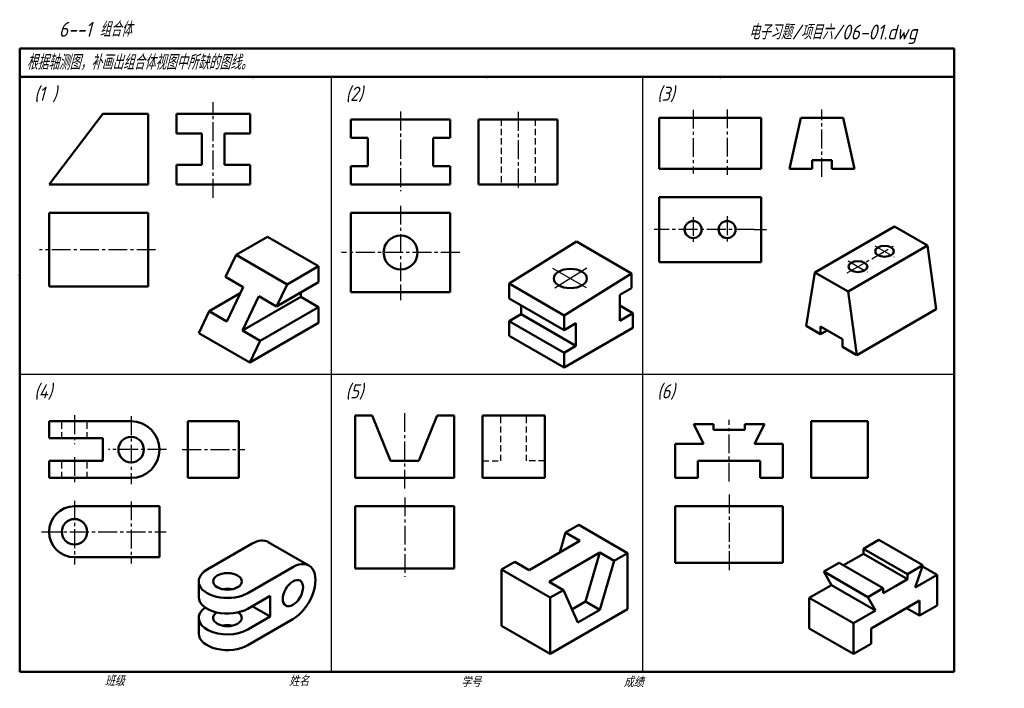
# Model space of a CAD drawing. Header units: millimetres. Extents: x 79 to 427, y 66 to 302.
import ezdxf

# ---------------------------------------------------------------- set-up
doc = ezdxf.new("R2010")
doc.units = ezdxf.units.MM
doc.header["$LTSCALE"] = 0.7
doc.linetypes.add('CENTER2', pattern=[28.575, 19.05, -3.175, 3.175, -3.175])
doc.linetypes.add('DASHED2', pattern=[9.525, 6.35, -3.175])
for name, color, linetype, lineweight in [('文字层', 227, 'Continuous', 20), ('点画线层', 3, 'CENTER2', 25), ('粗实线层', 7, 'Continuous', 50), ('虚线层', 2, 'DASHED2', 25)]:
    doc.layers.add(name, color=color, linetype=linetype, lineweight=lineweight)
doc.layers.add('细实线层', color=7, linetype='Continuous')
doc.styles.add('工程字体（斜）', font='gbeitc.shx', dxfattribs={"bigfont": 'gbcbig.shx'})
doc.styles.add('工程斜体', font='gbeitc.shx', dxfattribs={"bigfont": 'gbcbig.shx'})

msp = doc.modelspace()

# ---------------------------------------------------------------- linework, layer by layer
at = {"layer": '点画线层', "color": 7, "ltscale": 0.5}
for p, q in [((147.26, 239.34), (147.26, 273.07)), ((213.4, 269.82), (213.4, 241.74)), ((254.9, 269.66), (254.9, 242.22)), ((316.73, 270.45), (316.73, 247.96)), ((328.73, 270.56), (328.73, 247.41)), ((362.23, 246.8), (362.23, 270.56)), ((213.4, 236.56), (213.4, 208)), ((316.73, 232.55), (316.73, 223.8)), ((328.73, 232.82), (328.73, 223.87)), ((338.27, 228.13), (303, 228.13)), ((371.15, 212.87), (388.25, 222.75)), ((126.9, 221.03), (85.92, 221.03)), ((234.34, 220.03), (192.56, 220.03)), ((380.94, 222.43), (387.69, 218.53)), ((371.52, 217.07), (378.27, 213.17)), ((214.88, 136.72), (214.88, 164.51)), ((98.26, 162.66), (98.26, 152.37)), ((118.26, 162.23), (118.26, 138.32)), ((329.46, 139.19), (329.46, 160.97)), ((130.71, 150.47), (110.27, 150.47)), ((136.34, 150.47), (158.48, 150.47)), ((98.26, 147.85), (98.26, 138.16)), ((98.26, 132.39), (98.26, 109.97)), ((118.26, 132.22), (118.26, 110.29)), ((214.88, 133.61), (214.88, 105.55)), ((329.46, 134.61), (329.46, 107.73)), ((86.64, 121.47), (130.59, 121.47))]:
    msp.add_line(p, q, dxfattribs=at)
at = {"layer": '点画线层', "color": 7}
for p, q in [((338.27, 228.13), (342.6, 228.13)), ((213.4, 208), (213.4, 203.2))]:
    msp.add_line(p, q, dxfattribs=at)
at = {"layer": '粗实线层', "color": 7, "ltscale": 0.5}
for p, q in [((408.91, 292.03), (78.91, 292.03)), ((78.91, 292.03), (78.91, 282.03)), ((408.91, 282.03), (408.91, 292.03)), ((78.91, 282.03), (78.91, 72.03)), ((238.88, 282.03), (78.91, 282.03)), ((408.91, 282.03), (238.88, 282.03)), ((408.91, 72.03), (408.91, 282.03)), ((108.26, 269.03), (89.26, 244.03)), ((124.26, 269.03), (108.26, 269.03)), ((124.26, 244.03), (124.26, 269.03)), ((160.26, 269.03), (134.26, 269.03)), ((134.26, 269.03), (134.26, 262.03)), ((160.26, 269.03), (160.26, 262.03)), ((230.9, 267.03), (195.9, 267.03)), ((195.9, 267.03), (195.9, 260.53)), ((230.9, 260.53), (230.9, 267.03)), ((268.9, 267.03), (240.9, 267.03)), ((240.9, 267.03), (240.9, 244.03)), ((268.9, 244.03), (268.9, 267.03)), ((340.73, 267.63), (304.73, 267.63)), ((304.73, 267.63), (304.73, 249.63)), ((340.73, 249.63), (340.73, 267.63)), ((354.73, 267.63), (350.73, 249.63)), ((369.73, 267.63), (354.73, 267.63)), ((369.73, 267.63), (373.73, 249.63)), ((134.26, 262.03), (143.26, 262.03)), ((143.26, 262.03), (143.26, 251.03)), ((160.26, 262.03), (151.26, 262.03)), ((151.26, 262.03), (151.26, 251.03)), ((195.9, 260.53), (201.9, 260.53)), ((201.9, 260.53), (201.9, 250.53)), ((230.9, 260.53), (224.9, 260.53)), ((224.9, 260.53), (224.9, 250.53)), ((134.26, 244.03), (134.26, 251.03)), ((134.26, 251.03), (143.26, 251.03)), ((160.26, 251.03), (151.26, 251.03)), ((160.26, 244.03), (160.26, 251.03)), ((195.9, 250.53), (195.9, 244.03)), ((201.9, 250.53), (195.9, 250.53)), ((224.9, 250.53), (230.9, 250.53)), ((230.9, 244.03), (230.9, 250.53)), ((365.73, 252.63), (358.73, 252.63)), ((358.73, 252.63), (358.73, 249.63)), ((365.73, 252.63), (365.73, 249.63)), ((304.73, 249.63), (340.73, 249.63)), ((350.73, 249.63), (358.73, 249.63)), ((365.73, 249.63), (373.73, 249.63)), ((124.26, 244.03), (89.26, 244.03)), ((134.26, 244.03), (160.26, 244.03)), ((195.9, 244.03), (230.9, 244.03)), ((240.9, 244.03), (268.9, 244.03)), ((304.73, 239.63), (340.73, 239.63)), ((304.73, 216.63), (304.73, 239.63)), ((340.73, 239.63), (340.73, 216.63)), ((124.26, 234.03), (89.26, 234.03)), ((89.26, 208.03), (89.26, 234.03)), ((124.26, 234.03), (124.26, 208.03)), ((195.9, 234.03), (230.9, 234.03)), ((195.9, 234.03), (195.9, 206.03)), ((230.9, 206.03), (230.9, 234.03)), ((359.76, 213.05), (387.82, 229.25)), ((399.52, 222.5), (387.82, 229.25)), ((166.41, 225.58), (155.33, 219.18)), ((184.43, 215.18), (166.41, 225.58)), ((251.81, 209.06), (275.56, 223.88)), ((294.96, 212.68), (275.56, 223.88)), ((155.33, 219.18), (151.64, 211.45)), ((173.34, 208.78), (155.33, 219.18)), ((371.46, 206.3), (399.52, 222.5)), ((399.52, 222.5), (402.63, 200)), ((340.73, 216.63), (304.73, 216.63)), ((184.43, 215.18), (173.34, 208.78)), ((184.43, 215.18), (184.43, 209.58)), ((271.2, 197.86), (294.96, 212.68)), ((294.96, 212.68), (294.96, 207.48)), ((359.76, 213.05), (356.65, 194.15)), ((371.46, 206.3), (359.76, 213.05)), ((151.64, 211.45), (157.88, 207.85)), ((184.43, 209.58), (169.65, 201.05)), ((173.34, 208.78), (169.65, 201.05)), ((251.81, 203.86), (251.81, 209.06)), ((271.2, 197.86), (251.81, 209.06)), ((124.26, 208.03), (89.26, 208.03)), ((145.85, 199.31), (156.82, 205.65)), ((157.88, 207.85), (152.09, 195.71)), ((178.19, 204.38), (178.19, 205.98)), ((195.9, 206.03), (230.9, 206.03)), ((294.96, 207.48), (290.81, 205.08)), ((371.46, 206.3), (374.57, 183.8)), ((163.42, 204.65), (157.63, 192.51)), ((178.19, 204.38), (157.63, 192.51)), ((169.65, 201.05), (163.42, 204.65)), ((184.43, 200.78), (178.19, 204.38)), ((271.2, 192.66), (251.81, 203.86)), ((290.81, 205.08), (290.81, 195.98)), ((145.85, 199.31), (142.16, 191.58)), ((145.85, 199.31), (152.09, 195.71)), ((184.43, 200.78), (163.86, 188.91)), ((184.43, 195.18), (184.43, 200.78)), ((255.96, 198.26), (251.81, 195.86)), ((255.96, 198.26), (255.96, 201.46)), ((275.36, 187.06), (255.96, 198.26)), ((295.45, 198.66), (290.81, 201.34)), ((290.81, 195.98), (295.45, 198.66)), ((295.45, 193.46), (295.45, 198.66)), ((402.63, 200), (374.57, 183.8)), ((184.43, 195.18), (160.18, 181.18)), ((271.2, 184.66), (251.81, 195.86)), ((251.81, 195.86), (251.81, 190.66)), ((271.2, 192.66), (271.2, 197.86)), ((275.36, 195.06), (271.2, 192.66)), ((275.36, 187.06), (275.36, 195.06)), ((160.18, 181.18), (142.16, 191.58)), ((163.86, 188.91), (157.63, 192.51)), ((295.45, 193.46), (271.2, 179.46)), ((361.71, 191.23), (356.65, 194.15)), ((369.51, 189.43), (361.71, 193.93)), ((361.71, 193.93), (361.71, 191.23)), ((163.86, 188.91), (160.18, 181.18)), ((251.81, 190.66), (271.2, 179.46)), ((369.51, 189.43), (369.51, 186.73)), ((271.2, 184.66), (275.36, 187.06)), ((271.2, 184.66), (275.36, 187.06)), ((271.2, 179.46), (271.2, 184.66)), ((374.57, 183.8), (369.51, 186.73)), ((118.26, 160.47), (89.26, 160.47)), ((89.26, 160.47), (89.26, 154.47)), ((138.26, 140.47), (138.26, 160.47)), ((156.26, 160.47), (138.26, 160.47)), ((156.26, 140.47), (156.26, 160.47)), ((197.38, 140.47), (197.38, 162.47)), ((197.38, 162.47), (203.38, 162.47)), ((209.88, 146.47), (203.38, 162.47)), ((219.88, 146.47), (226.38, 162.47)), ((232.38, 162.47), (226.38, 162.47)), ((232.38, 140.47), (232.38, 162.47)), ((264.38, 162.47), (242.38, 162.47)), ((242.38, 162.47), (242.38, 140.47)), ((264.38, 140.47), (264.38, 162.47)), ((378.46, 160.47), (358.46, 160.47)), ((358.46, 160.47), (358.46, 140.47)), ((378.46, 140.47), (378.46, 160.47)), ((323.96, 159.47), (316.96, 159.47)), ((316.96, 159.47), (320.46, 152.47)), ((323.96, 157.47), (323.96, 159.47)), ((329.46, 157.47), (323.96, 157.47)), ((329.46, 157.47), (334.96, 157.47)), ((334.96, 157.47), (334.96, 159.47)), ((334.96, 159.47), (341.96, 159.47)), ((341.96, 159.47), (338.46, 152.47)), ((89.26, 154.47), (108.26, 154.47)), ((108.26, 154.47), (108.26, 146.47)), ((310.46, 140.47), (310.46, 152.47)), ((310.46, 152.47), (320.46, 152.47)), ((348.46, 152.47), (338.46, 152.47)), ((348.46, 140.47), (348.46, 152.47)), ((108.26, 146.47), (89.26, 146.47)), ((89.26, 146.47), (89.26, 140.47)), ((209.88, 146.47), (219.88, 146.47)), ((318.46, 140.47), (318.46, 146.47)), ((318.46, 146.47), (340.46, 146.47)), ((340.46, 140.47), (340.46, 146.47)), ((89.26, 140.47), (118.26, 140.47)), ((138.26, 140.47), (156.26, 140.47)), ((197.38, 140.47), (232.38, 140.47)), ((242.38, 140.47), (264.38, 140.47)), ((310.46, 140.47), (318.46, 140.47)), ((348.46, 140.47), (340.46, 140.47)), ((358.46, 140.47), (378.46, 140.47)), ((98.26, 130.47), (128.26, 130.47)), ((128.26, 130.47), (128.26, 112.47)), ((197.38, 130.47), (232.38, 130.47)), ((197.38, 108.47), (197.38, 130.47)), ((232.38, 130.47), (232.38, 108.47)), ((348.46, 130.47), (310.46, 130.47)), ((310.46, 130.47), (310.46, 110.47)), ((348.46, 110.47), (348.46, 130.47)), ((276.38, 123.88), (271.71, 121.18)), ((276.38, 123.88), (293.53, 113.98)), ((258.85, 107.9), (276.77, 118.25)), ((269.65, 114.14), (271.71, 121.18)), ((271.71, 121.18), (276.77, 118.25)), ((376.88, 115.51), (382.33, 118.66)), ((382.33, 118.66), (397.92, 109.66)), ((161.04, 117.32), (145.11, 108.12)), ((166.68, 117.87), (181.02, 109.59)), ((376.88, 113.71), (376.88, 115.51)), ((376.88, 115.51), (392.47, 106.51)), ((128.26, 112.47), (98.26, 112.47)), ((283.79, 114.2), (265.86, 103.85)), ((278.72, 96.88), (283.79, 114.2)), ((288.86, 111.28), (283.79, 114.2)), ((283.79, 114.2), (288.86, 111.28)), ((283.79, 93.95), (288.86, 111.28)), ((293.53, 113.98), (288.86, 111.28)), ((293.53, 94.18), (293.53, 113.98)), ((372.59, 111.23), (376.88, 113.71)), ((175.39, 109.04), (159.45, 99.84)), ((232.38, 108.47), (197.38, 108.47)), ((249.1, 108.13), (253.78, 110.83)), ((249.1, 88.33), (249.1, 108.13)), ((249.1, 108.13), (266.25, 98.23)), ((253.78, 110.83), (258.85, 107.9)), ((253.78, 110.83), (258.85, 107.9)), ((310.46, 110.47), (348.46, 110.47)), ((368.3, 110.56), (362.85, 107.41)), ((368.3, 110.56), (383.89, 101.56)), ((372.59, 111.23), (369.86, 109.66)), ((392.47, 106.51), (397.92, 109.66)), ((397.92, 109.66), (395.19, 101.78)), ((402.99, 106.28), (397.79, 109.28)), ((362.85, 107.41), (365.58, 102.68)), ((362.85, 107.41), (378.44, 98.41)), ((388.18, 102.23), (392.47, 104.71)), ((392.47, 104.71), (392.47, 106.51)), ((402.99, 106.28), (395.19, 101.78)), ((402.99, 95.48), (402.99, 106.28)), ((142.14, 103.94), (142.14, 98.46)), ((265.86, 103.85), (270.93, 100.93)), ((266.25, 98.23), (270.93, 100.93)), ((275.99, 89.45), (270.93, 100.93)), ((357.78, 98.18), (365.58, 102.68)), ((365.58, 102.68), (381.16, 93.68)), ((383.89, 101.56), (378.44, 98.41)), ((388.18, 102.23), (383.89, 99.76)), ((383.89, 99.76), (383.89, 101.56)), ((167.42, 98.92), (159.45, 94.32)), ((167.42, 98.92), (167.42, 91.56)), ((266.25, 78.43), (266.25, 98.23)), ((357.78, 87.38), (357.78, 98.18)), ((357.78, 98.18), (373.37, 89.18)), ((378.44, 98.41), (381.16, 93.68)), ((161.04, 95.24), (167.42, 91.56)), ((293.53, 94.18), (266.25, 78.43)), ((278.72, 96.88), (273.94, 94.11)), ((283.79, 93.95), (275.99, 89.45)), ((278.72, 96.88), (283.79, 93.95)), ((396.75, 97.28), (379.61, 87.38)), ((396.75, 91.88), (392.08, 94.58)), ((396.75, 91.88), (396.75, 97.28)), ((402.99, 95.48), (396.75, 91.88)), ((142.14, 91.1), (142.14, 85.58)), ((167.42, 91.56), (159.45, 86.96)), ((175.39, 90.64), (159.45, 81.44)), ((373.37, 89.18), (381.16, 93.68)), ((266.25, 78.43), (249.1, 88.33)), ((373.37, 78.38), (357.78, 87.38)), ((373.37, 78.38), (373.37, 89.18)), ((379.61, 87.38), (379.61, 81.98)), ((379.61, 81.98), (373.37, 78.38)), ((78.91, 72.03), (408.91, 72.03))]:
    msp.add_line(p, q, dxfattribs=at)
at = {"layer": '粗实线层'}
msp.add_line((361.71, 191.23), (364.05, 192.58), dxfattribs=at)
at = {"layer": '粗实线层', "color": 7}
msp.add_line((376.88, 113.71), (392.47, 104.71), dxfattribs=at)
at = {"layer": '粗实线层', "color": 7, "ltscale": 0.5}
for centre, radius in [((316.73, 228.13), 3), ((328.73, 228.13), 3), ((213.45, 220.03), 6), ((118.26, 150.47), 4.5), ((98.26, 121.47), 4.5)]:
    msp.add_circle(centre, radius, dxfattribs=at)
for centre, radius, start, end in [((118.26, 150.47), 10, 270, 90), ((98.26, 121.47), 9, 90, 270)]:
    msp.add_arc(centre, radius, start, end, dxfattribs=at)
for centre, major_axis in [((384.32, 220.48), (-3.31, 0)), ((374.96, 215.08), (-3.31, 0)), ((273.38, 210.87), (-5.88, 0)), ((152.28, 103.98), (-5.07, 0)), ((175.39, 99.84), (-2.54, -4.39))]:
    msp.add_ellipse(centre, major_axis=major_axis, ratio=0.57735, dxfattribs=at)
for centre, major_axis, start_param, end_param in [((161.04, 108.12), (-5.63, -9.76), 3.141522, 3.926991), ((175.39, 99.84), (-5.63, -9.76), 0.785398, 3.926991), ((152.28, 103.98), (-10.14, 0), 5.497787, 8.63938), ((152.28, 98.43), (-5.07, 0), 4.388274, 5.036504), ((152.28, 98.46), (-10.14, 0), 6.283167, 8.63938), ((152.28, 91.1), (-10.14, 0), 5.603511, 8.63938), ((152.28, 91.1), (-5.07, 0), 5.561758, 10.146206), ((152.28, 85.58), (-5.07, 0), 4.372552, 5.052226), ((152.28, 85.58), (-10.14, 0), 6.283185, 8.63938)]:
    msp.add_ellipse(centre, major_axis=major_axis, ratio=0.57735, start_param=start_param, end_param=end_param, dxfattribs=at)
at = {"layer": '粗实线层', "color": 7}
for p in [(161.41, 282.03), (243.91, 282.03), (326.41, 282.03), (78.91, 212.03)]:
    msp.add_point(p, dxfattribs=at)
at = {"layer": '细实线层', "color": 7, "ltscale": 0.5}
for p, q in [((188.91, 282.03), (188.91, 72.03)), ((298.91, 282.03), (298.91, 72.03)), ((279.08, 207.58), (267.25, 214.41)), ((279.16, 214.47), (267.93, 207.46)), ((408.91, 177.03), (78.91, 177.03))]:
    msp.add_line(p, q, dxfattribs=at)
at = {"layer": '细实线层', "color": 7}
msp.add_point((78.91, 212.03), dxfattribs=at)
at = {"layer": '虚线层', "color": 7, "ltscale": 0.5}
for p, q in [((248.9, 267.03), (248.9, 244.03)), ((260.9, 267.03), (260.9, 244.03)), ((93.76, 154.47), (93.76, 160.47)), ((102.76, 154.47), (102.76, 160.47)), ((248.88, 146.47), (248.88, 162.47)), ((257.88, 146.47), (257.88, 162.47)), ((93.76, 140.47), (93.76, 146.47)), ((102.76, 140.47), (102.76, 146.47)), ((242.38, 146.47), (248.88, 146.47)), ((264.38, 146.47), (257.88, 146.47))]:
    msp.add_line(p, q, dxfattribs=at)

# ---------------------------------------------------------------- texts
at = {"layer": '文字层', "color": 7, "style": '工程字体（斜）'}
for s, p in [('班级', (108.94, 67.06)), ('姓名', (174.03, 67.04)), ('学号', (234.8, 66.66)), ('成绩', (292.23, 66.66))]:
    msp.add_text(s, height=3.5, dxfattribs=at).set_placement(p)
at = {"layer": '细实线层', "color": 7, "ltscale": 0.5}
for s, style, p in [('   6--1 组合体  ', '工程字体（斜）', (84.19, 296.2)), ('电子习题/项目六/06-01.dwg', '工程斜体', (336.39, 295.23)), ('根据轴测图，补画出组合体视图中所缺的图线。', '工程斜体', (81.38, 284.56))]:
    msp.add_text(s, height=5.25, dxfattribs=dict(at, style=style)).set_placement(p)
at = {"layer": '细实线层', "color": 7, "char_height": 5, "width": 7.7909, "attachment_point": 1, "style": '工程斜体'}
for s, insert in [('(1 )', (84.01, 278.57)), ('(2)', (194.01, 278.57)), ('(3)', (304.01, 278.57)), ('(4)', (84.01, 173.57)), ('(5)', (194.01, 173.57)), ('(6)', (304.01, 173.57))]:
    msp.add_mtext(s, dxfattribs=dict(at, insert=insert))

doc.saveas('drawing.dxf')
